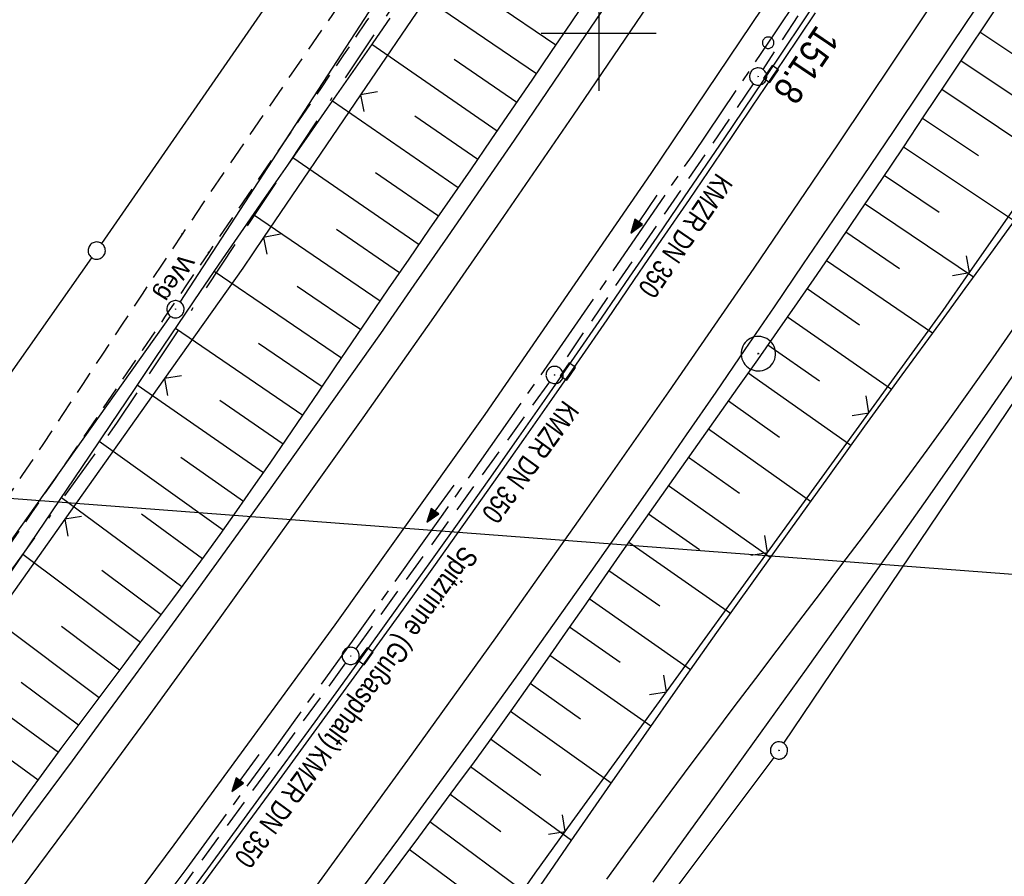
# Model space of a CAD drawing. Extents: x 510526 to 513920, y 467229 to 478797.
# Tile 229 of 256: x 511550 to 511635, y 473327 to 473401. Entities that reach past the tile are written whole.
import ezdxf

# ---------------------------------------------------------------- set-up
doc = ezdxf.new("R2010")
doc.units = 0
doc.header["$LTSCALE"] = 10
doc.header["$MEASUREMENT"] = 0
for name, pattern in [('ACAD_ISO16W100', [73, 15, -6.5, 15, -6.5, 15, -7, 1, -7]), ('ACHSE', [5.5, 4, -0.5, 0.5, -0.5]), ('LT00', [0]), ('LT11', [0.3, 0.2, -0.1]), ('STRICHLINIE2', [0.375, 0.25, -0.125])]:
    doc.linetypes.add(name, pattern=pattern)
doc.layers.get('0').update_dxf_attribs({"linetype": 'LT00'})
for name, color, linetype in [('-AX-020', 250, 'ACHSE'), ('-Halt-Pfeil', 4, 'LT00'), ('-Haltung', 182, 'STRICHLINIE2'), ('-Haltungsbeschriftung', 182, 'LT00'), ('-ST-20-1', 250, 'LT00'), ('BAB-KABEL', 220, 'ACAD_ISO16W100'), ('DFK_AB_L', 21, 'LT00'), ('DFK_AB_P', 7, 'LT00'), ('DFK_GZPKT', 250, 'LT00'), ('DFK_KATASTER', 250, 'LT00'), ('FELDWEG_TEXT', 1, 'Continuous'), ('RINNE_TEXT', 11, 'Continuous'), ('STROM_FREILTG', 80, 'STROMFREILEITUNG'), ('V92_AFBR_BAB', 250, 'LT00'), ('V92_BOESCH', 250, 'LT00'), ('V92_BOSCHUNG', 250, 'LT00'), ('V92_FELDWEG', 250, 'LT11'), ('V92_GRABEN', 250, 'LT00'), ('V92_KA_PRUF', 182, 'LT00'), ('V92_LD_MARK', 250, 'LT00'), ('V92_PKT_AU', 211, 'LT00'), ('V92_RASTER', 250, 'LT00'), ('V92_RINNE', 182, 'LT00'), ('V92_SINKK', 182, 'LT00'), ('V92_ZAUN', 40, 'LT00')]:
    doc.layers.add(name, color=color, linetype=linetype)
doc.styles.add('Arial', font='ARIAL.TTF')
doc.styles.add('Beschrift', font='ARIAL.TTF')
doc.styles.add('Haltungsbeschriftung', font='ARIAL.TTF', dxfattribs={"width": 0.75})
doc.styles.add('Strom', font='txt.shx')
doc.linetypes.add('STROMFREILEITUNG', pattern='A,12.7,-5.5,["xx",Strom,S=2.5,R=0,X=-2.6,Y=-0.85],-4.35', length=22.55)

# ---------------------------------------------------------------- blocks, each defined once
blk = doc.blocks.new('SYMB7010')
at = {"color": 0, "linetype": 'ByBlock'}
for points in [[(-0.031408, 0.499213), (-0.093728, 0.49134), (-0.15457, 0.475719), (-0.212975, 0.452595), (-0.268021, 0.422333), (-0.31884, 0.385411), (-0.36463, 0.342411), (-0.40467, 0.29401), (-0.438329, 0.240973), (-0.465074, 0.184136), (-0.484486, 0.124395), (-0.496256, 0.062692), (-0.5002, 0)], [(-0.5002, 0), (-0.496256, -0.062692), (-0.484486, -0.124395), (-0.465075, -0.184136), (-0.438329, -0.240973), (-0.404671, -0.29401), (-0.36463, -0.342411), (-0.31884, -0.385411), (-0.268021, -0.422333), (-0.212975, -0.452595), (-0.154571, -0.475719), (-0.093728, -0.49134), (-0.031408, -0.499213), (0.031408, -0.499213)], [(0.5002, 0), (0.496256, 0.062692), (0.484485, 0.124395), (0.465074, 0.184136), (0.438329, 0.240973), (0.40467, 0.29401), (0.36463, 0.342411), (0.31884, 0.385411), (0.268021, 0.422333), (0.212975, 0.452595), (0.15457, 0.475719), (0.093728, 0.49134), (0.031408, 0.499213), (-0.031408, 0.499213)], [(0.031408, -0.499213), (0.093728, -0.491341), (0.15457, -0.475719), (0.212975, -0.452595), (0.268021, -0.422333), (0.31884, -0.385411), (0.36463, -0.342411), (0.404671, -0.294011), (0.438329, -0.240974), (0.465075, -0.184136), (0.484486, -0.124395), (0.496256, -0.062692), (0.500201, 0)]]:
    blk.add_lwpolyline(points, dxfattribs=at)
blk = doc.blocks.new('SYMB0003')
at = {"color": 0, "linetype": 'ByBlock'}
for p, q in [((-0.015712, 0), (0.010166, 0.012015)), ((0, -0.021257), (-0.015712, 0)), ((0.010166, 0.012015), (0, -0.021257))]:
    blk.add_line(p, q, dxfattribs=at)
for points in [[(-0.031395, 0.499013), (-0.093691, 0.491144), (-0.154509, 0.475528), (-0.21289, 0.452414), (-0.267913, 0.422164), (-0.318712, 0.385257), (-0.364484, 0.342274), (-0.404509, 0.293893), (-0.438154, 0.240877), (-0.464888, 0.184062), (-0.484292, 0.124345), (-0.496058, 0.062667), (-0.5, 0)], [(0.5, 0), (0.496057, 0.062667), (0.484292, 0.124345), (0.464888, 0.184062), (0.438153, 0.240877), (0.404509, 0.293893), (0.364484, 0.342274), (0.318712, 0.385257), (0.267913, 0.422164), (0.21289, 0.452414), (0.154509, 0.475528), (0.093691, 0.491144), (0.031395, 0.499013), (-0.031395, 0.499013)], [(-0.5, 0), (-0.496058, -0.062667), (-0.484292, -0.124345), (-0.464888, -0.184062), (-0.438154, -0.240877), (-0.404509, -0.293893), (-0.364485, -0.342274), (-0.318712, -0.385257), (-0.267914, -0.422164), (-0.21289, -0.452414), (-0.154509, -0.475529), (-0.093691, -0.491144), (-0.031395, -0.499014), (0.031395, -0.499014)], [(0.031395, -0.499014), (0.093691, -0.491144), (0.154509, -0.475529), (0.21289, -0.452414), (0.267914, -0.422164), (0.318712, -0.385257), (0.364485, -0.342274), (0.404509, -0.293893), (0.438154, -0.240877), (0.464889, -0.184062), (0.484292, -0.124345), (0.496058, -0.062667), (0.5, 0)]]:
    blk.add_lwpolyline(points, dxfattribs=at)
blk = doc.blocks.new('SYMB0002')
at = {"color": 0, "linetype": 'ByBlock'}
for points in [[(-0.031395, 0.499013), (-0.093691, 0.491144), (-0.154509, 0.475528), (-0.21289, 0.452414), (-0.267913, 0.422164), (-0.318712, 0.385257), (-0.364484, 0.342274), (-0.404509, 0.293893), (-0.438154, 0.240877), (-0.464888, 0.184062), (-0.484292, 0.124345), (-0.496058, 0.062667), (-0.5, 0)], [(-0.5, 0), (-0.496058, -0.062667), (-0.484292, -0.124345), (-0.464888, -0.184062), (-0.438154, -0.240877), (-0.404509, -0.293893), (-0.364485, -0.342274), (-0.318712, -0.385257), (-0.267914, -0.422164), (-0.21289, -0.452414), (-0.154509, -0.475529), (-0.093691, -0.491144), (-0.031395, -0.499014), (0.031395, -0.499014)], [(0.5, 0), (0.496057, 0.062667), (0.484292, 0.124345), (0.464888, 0.184062), (0.438153, 0.240877), (0.404509, 0.293893), (0.364484, 0.342274), (0.318712, 0.385257), (0.267913, 0.422164), (0.21289, 0.452414), (0.154509, 0.475528), (0.093691, 0.491144), (0.031395, 0.499013), (-0.031395, 0.499013)], [(0.031395, -0.499014), (0.093691, -0.491144), (0.154509, -0.475529), (0.21289, -0.452414), (0.267914, -0.422164), (0.318712, -0.385257), (0.364485, -0.342274), (0.404509, -0.293893), (0.438154, -0.240877), (0.464889, -0.184062), (0.484292, -0.124345), (0.496058, -0.062667), (0.5, 0)]]:
    blk.add_lwpolyline(points, dxfattribs=at)
blk = doc.blocks.new('SYMB0652')
at = {"color": 0, "linetype": 'ByBlock'}
blk.add_lwpolyline([(-0.15, -0.075), (0.15, -0.075), (0.15, 0.075), (-0.15, 0.075), (-0.15, -0.075)], dxfattribs=at)
blk = doc.blocks.new('SYMB0011')
at = {"color": 0, "linetype": 'ByBlock'}
for p, q in [((0.5, 0), (-0.5, 0)), ((0, 0.5), (0, -0.5))]:
    blk.add_line(p, q, dxfattribs=at)
blk = doc.blocks.new('SYMB0024')
at = {"color": 0, "linetype": 'ByBlock'}
for p, q in [((-0.5, 0.5), (0, 0)), ((0, 0), (0.5, 0.5))]:
    blk.add_line(p, q, dxfattribs=at)
blk = doc.blocks.new('SYMB0070')
at = {"color": 0, "linetype": 'ByBlock'}
for p, q in [((-0.5, 0), (0.2, 0)), ((0.5, 0), (0.2, 0.1)), ((0.2, 0.1), (0.2, 0)), ((0.468, 0), (0.21, 0.086)), ((0.21, 0.086), (0.21, -0.086)), ((0.21, -0.086), (0.468, 0)), ((0.22, -0.072), (0.437, 0)), ((0.23, -0.058), (0.405, 0)), ((0.24, -0.045), (0.374, 0)), ((0.342, 0), (0.25, 0.031)), ((0.25, 0.031), (0.25, -0.031)), ((0.25, -0.031), (0.342, 0)), ((0.26, -0.017), (0.31, 0)), ((0.27, -0.003), (0.279, 0))]:
    blk.add_line(p, q, dxfattribs=at)
for points in [[(0.2, 0), (0.2, -0.1), (0.5, 0)], [(0.437, 0), (0.22, 0.072), (0.22, -0.072)], [(0.405, 0), (0.23, 0.058), (0.23, -0.058)], [(0.374, 0), (0.24, 0.045), (0.24, -0.045)], [(0.31, 0), (0.26, 0.017), (0.26, -0.017)], [(0.279, 0), (0.27, 0.003), (0.27, -0.003)]]:
    blk.add_lwpolyline(points, dxfattribs=at)

msp = doc.modelspace()

# ---------------------------------------------------------------- linework, layer by layer
at = {"layer": '-AX-020', "ltscale": 0.2, "flags": 128}
msp.add_lwpolyline([(513881.716, 478796.972), (513877.87, 478787.354), (513870.367, 478768.801), (513862.788, 478750.278), (513855.137, 478731.786), (513847.411, 478713.324), (513839.611, 478694.893), (513831.738, 478676.494), (513823.791, 478658.127), (513815.771, 478639.791), (513807.678, 478621.487), (513799.512, 478603.216), (513791.272, 478584.978), (513782.96, 478566.773), (513774.576, 478548.601), (513766.118, 478530.463), (513757.588, 478512.359), (513748.986, 478494.289), (513740.312, 478476.254), (513731.565, 478458.253), (513722.747, 478440.287), (513713.857, 478422.357), (513704.896, 478404.463), (513695.863, 478386.605), (513686.758, 478368.782), (513677.583, 478350.997), (513668.336, 478333.248), (513659.019, 478315.536), (513649.63, 478297.862), (513640.172, 478280.225), (513630.643, 478262.626), (513621.043, 478245.066), (513611.374, 478227.544), (513601.634, 478210.061), (513591.825, 478192.617), (513586.745, 478183.647), (513576.83, 478166.262), (513566.848, 478148.917), (513556.8, 478131.609), (513546.688, 478114.338), (513536.514, 478097.104), (513526.28, 478079.906), (513515.988, 478062.743), (513505.638, 478045.613), (513495.234, 478028.517), (513484.778, 478011.453), (513474.27, 477994.421), (513463.712, 477977.419), (513453.108, 477960.447), (513442.457, 477943.503), (513431.762, 477926.587), (513421.026, 477909.698), (513410.248, 477892.835), (513399.432, 477875.997), (513388.579, 477859.182), (513377.691, 477842.39), (513366.769, 477825.62), (513355.815, 477808.871), (513344.831, 477792.142), (513333.819, 477775.431), (513322.78, 477758.738), (513311.715, 477742.062), (513300.628, 477725.401), (513289.519, 477708.754), (513278.389, 477692.121), (513267.242, 477675.5), (513256.078, 477658.891), (513244.899, 477642.291), (513233.706, 477625.7), (513222.502, 477609.117), (513211.288, 477592.542), (513200.066, 477575.971), (513188.837, 477559.405), (513177.603, 477542.843), (513166.366, 477526.282), (513154.797, 477509.239), (513142.496, 477491.114), (513130.197, 477472.988), (513117.902, 477454.859), (513105.613, 477436.726), (513093.333, 477418.587), (513081.064, 477400.44), (513068.808, 477382.285), (513056.567, 477364.119), (513044.344, 477345.942), (513032.141, 477327.752), (513019.958, 477309.547), (513007.8, 477291.325), (512995.668, 477273.087), (512983.565, 477254.83), (512971.492, 477236.552), (512959.452, 477218.253), (512947.447, 477199.931), (512935.479, 477181.584), (512923.551, 477163.212), (512911.665, 477144.812), (512899.822, 477126.385), (512888.026, 477107.927), (512876.279, 477089.439), (512864.582, 477070.918), (512852.939, 477052.364), (512841.352, 477033.775), (512829.822, 477015.15), (512818.352, 476996.488), (512806.945, 476977.787), (512795.603, 476959.048), (512789.644, 476949.141), (512778.405, 476930.339), (512767.236, 476911.496), (512756.135, 476892.613), (512745.103, 476873.688), (512734.14, 476854.724), (512723.246, 476835.72), (512712.422, 476816.676), (512701.668, 476797.593), (512690.983, 476778.471), (512680.369, 476759.309), (512669.824, 476740.11), (512659.35, 476720.871), (512648.946, 476701.595), (512638.612, 476682.281), (512628.349, 476662.929), (512618.157, 476643.54), (512608.036, 476624.113), (512597.985, 476604.65), (512588.006, 476585.15), (512578.098, 476565.614), (512568.261, 476546.042), (512558.497, 476526.434), (512548.803, 476506.791), (512539.182, 476487.112), (512529.632, 476467.399), (512520.155, 476447.65), (512510.749, 476427.867), (512501.416, 476408.05), (512492.156, 476388.199), (512482.968, 476368.314), (512473.852, 476348.396), (512464.81, 476328.445), (512455.84, 476308.46), (512446.944, 476288.443), (512438.12, 476268.394), (512429.37, 476248.313), (512420.694, 476228.2), (512412.09, 476208.055), (512403.561, 476187.879), (512395.105, 476167.672), (512386.723, 476147.434), (512378.415, 476127.166), (512370.181, 476106.867), (512362.021, 476086.539), (512353.936, 476066.181), (512345.925, 476045.794), (512337.988, 476025.377), (512330.127, 476004.932), (512322.339, 475984.458), (512314.627, 475963.955), (512306.989, 475943.425), (512299.427, 475922.867), (512291.94, 475902.281), (512284.528, 475881.669), (512277.191, 475861.029), (512269.93, 475840.362), (512262.744, 475819.67), (512255.634, 475798.951), (512248.599, 475778.206), (512241.641, 475757.436), (512234.758, 475736.641), (512227.951, 475715.82), (512221.221, 475694.975), (512214.566, 475674.105), (512207.988, 475653.211), (512201.487, 475632.294), (512200.128, 475627.887), (512194.281, 475608.791), (512188.5, 475589.674), (512182.785, 475570.538), (512177.137, 475551.381), (512171.56, 475532.204), (512166.053, 475513.007), (512160.618, 475493.788), (512155.257, 475474.55), (512149.971, 475455.29), (512148.09, 475448.361), (512142.908, 475429.074), (512137.804, 475409.765), (512132.778, 475390.436), (512127.829, 475371.088), (512122.957, 475351.719), (512118.163, 475332.332), (512113.447, 475312.925), (512108.808, 475293.499), (512104.247, 475274.055), (512099.765, 475254.593), (512095.36, 475235.113), (512091.033, 475215.616), (512086.785, 475196.101), (512082.614, 475176.57), (512078.522, 475157.022), (512074.508, 475137.458), (512070.573, 475117.878), (512066.716, 475098.282), (512063.238, 475080.246), (512059.532, 475060.621), (512055.901, 475040.983), (512052.344, 475021.33), (512048.857, 475001.665), (512045.438, 474981.988), (512042.084, 474962.3), (512038.794, 474942.602), (512035.562, 474922.893), (512032.388, 474903.175), (512029.269, 474883.449), (512026.201, 474863.714), (512023.183, 474843.972), (512020.21, 474824.222), (512017.282, 474804.467), (512014.394, 474784.705), (512011.544, 474764.937), (512008.73, 474745.165), (512005.949, 474725.388), (512003.198, 474705.607), (512000.474, 474685.821), (511997.775, 474666.033), (511995.098, 474646.242), (511992.439, 474626.448), (511989.798, 474606.651), (511987.169, 474586.854), (511984.552, 474567.054), (511981.943, 474547.253), (511979.34, 474527.452), (511976.744, 474507.689), (511975.127, 474495.377), (511973.477, 474482.815), (511971.825, 474470.254), (511970.169, 474457.693), (511968.506, 474445.133), (511966.835, 474432.574), (511965.154, 474420.016), (511963.46, 474407.46), (511961.752, 474394.906), (511960.027, 474382.355), (511958.283, 474369.806), (511956.518, 474357.259), (511954.73, 474344.717), (511952.918, 474332.177), (511951.078, 474319.642), (511949.209, 474307.111), (511947.309, 474294.584), (511945.376, 474282.063), (511943.407, 474269.547), (511941.4, 474257.038), (511939.355, 474244.534), (511937.267, 474232.038), (511935.137, 474219.549), (511932.96, 474207.067), (511930.736, 474194.594), (511928.462, 474182.131), (511926.136, 474169.676), (511923.757, 474157.232), (511921.321, 474144.799), (511918.829, 474132.377), (511916.276, 474119.967), (511913.661, 474107.57), (511910.982, 474095.187), (511908.238, 474082.818), (511905.425, 474070.464), (511902.544, 474058.127), (511899.59, 474045.806), (511896.562, 474033.504), (511893.47, 474021.261), (511890.29, 474008.997), (511887.033, 473996.753), (511883.699, 473984.53), (511880.287, 473972.328), (511876.798, 473960.148), (511873.233, 473947.991), (511869.591, 473935.856), (511865.873, 473923.745), (511862.077, 473911.656), (511858.206, 473899.593), (511854.259, 473887.554), (511850.236, 473875.54), (511846.136, 473863.552), (511841.962, 473851.59), (511837.711, 473839.654), (511833.386, 473827.746), (511828.985, 473815.865), (511824.51, 473804.012), (511819.96, 473792.188), (511815.335, 473780.392), (511810.636, 473768.626), (511805.863, 473756.89), (511801.015, 473745.185), (511796.094, 473733.51), (511791.099, 473721.866), (511786.031, 473710.255), (511780.889, 473698.675), (511775.675, 473687.128), (511770.388, 473675.615), (511765.028, 473664.135), (511759.596, 473652.689), (511754.091, 473641.278), (511748.515, 473629.901), (511742.867, 473618.56), (511737.147, 473607.255), (511731.356, 473595.986), (511725.494, 473584.754), (511719.562, 473573.559), (511713.558, 473562.402), (511707.485, 473551.283), (511701.341, 473540.203), (511695.128, 473529.162), (511688.845, 473518.159), (511682.492, 473507.198), (511676.07, 473496.276), (511669.58, 473485.395), (511663.021, 473474.555), (511656.394, 473463.757), (511649.699, 473453.001), (511642.935, 473442.288), (511636.105, 473431.617), (511629.207, 473420.99), (511622.242, 473410.406), (511615.211, 473399.867), (511608.113, 473389.372), (511600.949, 473378.922), (511593.719, 473368.518), (511586.423, 473358.16), (511579.062, 473347.848), (511571.637, 473337.582), (511564.147, 473327.364), (511556.592, 473317.193), (511548.973, 473307.07), (511541.291, 473296.996), (511533.545, 473286.969), (511525.735, 473276.993), (511517.863, 473267.066), (511509.929, 473257.188), (511501.932, 473247.361), (511493.873, 473237.584), (511485.753, 473227.859), (511477.572, 473218.186), (511475.548, 473215.811), (511467.291, 473206.202), (511458.976, 473196.642), (511450.605, 473187.132), (511442.182, 473177.667), (511433.709, 473168.249), (511425.188, 473158.872), (511416.622, 473149.537), (511408.014, 473140.241), (511399.365, 473130.982), (511390.679, 473121.758), (511381.958, 473112.568), (511373.205, 473103.409), (511364.421, 473094.278), (511355.61, 473085.175), (511346.772, 473076.096), (511337.912, 473067.039), (511329.031, 473058.003), (511320.132, 473048.986), (511311.216, 473039.984), (511302.286, 473030.997), (511293.345, 473022.02), (511284.394, 473013.053), (511275.436, 473004.094), (511266.473, 472995.139), (511255.909, 472984.591), (511236.789, 472965.502), (511230.177, 472958.9), (511223.567, 472952.294), (511216.964, 472945.683), (511210.368, 472939.063), (511203.785, 472932.433), (511197.215, 472925.788), (511190.663, 472919.125), (511184.131, 472912.443), (511177.622, 472905.739), (511171.139, 472899.01), (511164.685, 472892.252), (511158.263, 472885.464), (511151.877, 472878.643), (511145.529, 472871.786), (511139.222, 472864.891), (511132.96, 472857.955), (511126.746, 472850.976), (511120.583, 472843.952), (511114.476, 472836.881), (511109.32, 472830.82), (511103.322, 472823.655), (511097.386, 472816.438), (511091.511, 472809.171), (511085.699, 472801.854), (511079.95, 472794.488), (511074.265, 472787.072), (511068.642, 472779.609), (511063.084, 472772.097), (511057.591, 472764.538), (511052.162, 472756.933), (511046.799, 472749.281), (511041.501, 472741.584), (511036.27, 472733.841), (511031.105, 472726.054), (511026.007, 472718.223), (511020.976, 472710.349), (511016.012, 472702.431), (511011.117, 472694.472), (511006.29, 472686.471), (511001.532, 472678.429), (510996.842, 472670.347), (510992.223, 472662.225), (510987.672, 472654.063), (510983.192, 472645.863), (510978.782, 472637.625), (510974.443, 472629.349), (510970.175, 472621.036), (510965.978, 472612.687), (510961.853, 472604.303), (510957.799, 472595.883), (510953.818, 472587.43), (510949.91, 472578.942), (510946.074, 472570.422), (510942.311, 472561.868), (510938.622, 472553.283), (510935.007, 472544.666), (510931.465, 472536.02), (510927.997, 472527.343), (510924.604, 472518.636), (510921.286, 472509.901), (510918.042, 472501.138), (510914.874, 472492.347), (510911.781, 472483.529), (510908.763, 472474.686), (510905.821, 472465.817), (510902.956, 472456.923), (510900.166, 472448.004), (510897.454, 472439.062), (510894.817, 472430.098), (510892.258, 472421.111), (510889.776, 472412.102), (510887.37, 472403.073), (510885.043, 472394.023), (510882.792, 472384.954), (510880.62, 472375.866), (510878.525, 472366.759), (510876.509, 472357.635), (510874.57, 472348.494), (510872.71, 472339.337), (510870.929, 472330.164), (510869.226, 472320.976), (510867.602, 472311.774), (510866.056, 472302.558), (510864.59, 472293.33), (510863.202, 472284.089), (510861.894, 472274.837), (510860.665, 472265.574), (510859.516, 472256.301), (510858.445, 472247.018), (510857.455, 472237.726), (510856.544, 472228.427), (510855.712, 472219.119), (510854.96, 472209.806), (510854.288, 472200.485), (510853.696, 472191.159), (510853.184, 472181.829), (510852.752, 472172.495), (510852.399, 472163.157), (510852.127, 472153.817), (510851.934, 472144.475), (510851.822, 472135.131), (510851.789, 472125.787), (510851.836, 472116.443), (510851.964, 472107.1), (510852.009, 472104.711), (510852.237, 472095.37), (510852.543, 472086.03), (510852.927, 472076.694), (510853.387, 472067.361), (510853.922, 472058.032), (510854.53, 472048.707), (510855.21, 472039.388), (510855.961, 472030.074), (510856.782, 472020.766), (510857.671, 472011.464), (510858.627, 472002.169), (510859.649, 471992.88), (510860.734, 471983.599), (510861.883, 471974.326), (510863.094, 471965.06), (510864.364, 471955.802), (510865.694, 471946.554), (510867.082, 471937.313), (510868.525, 471928.081), (510870.024, 471918.857), (510871.577, 471909.643), (510873.182, 471900.438), (510874.839, 471891.241), (510876.545, 471882.054), (510878.3, 471872.876), (510880.102, 471863.708), (510881.95, 471854.548), (510883.842, 471845.397), (510885.778, 471836.255), (510887.756, 471827.123), (510889.775, 471817.999), (510891.834, 471808.885), (510893.93, 471799.779), (510896.064, 471790.681), (510898.233, 471781.592), (510900.437, 471772.511), (510902.673, 471763.439), (510904.942, 471754.374), (510907.241, 471745.317), (510909.57, 471736.267), (510911.926, 471727.225), (510914.31, 471718.19), (510916.719, 471709.161), (510919.152, 471700.139), (510921.608, 471691.124), (510924.087, 471682.114), (510926.585, 471673.11), (510929.104, 471664.112), (510931.64, 471655.118), (510934.193, 471646.129), (510936.762, 471637.145), (510939.345, 471628.165), (510941.941, 471619.188), (510944.55, 471610.216), (510947.169, 471601.246), (510949.797, 471592.279), (510952.434, 471583.314), (510955.078, 471574.352), (510957.727, 471565.391), (510960.382, 471556.431), (510963.039, 471547.473), (510967.703, 471531.767), (510970.248, 471523.199), (510975.26, 471506.323), (510980.27, 471489.445), (510985.273, 471472.566), (510990.267, 471455.684), (510995.248, 471438.798), (511000.214, 471421.908), (511005.162, 471405.012), (511010.087, 471388.11), (511014.988, 471371.201), (511019.861, 471354.283), (511024.703, 471337.357), (511029.511, 471320.421), (511034.281, 471303.475), (511039.011, 471286.517), (511043.698, 471269.547), (511048.338, 471252.564), (511052.928, 471235.568), (511057.465, 471218.557), (511061.945, 471201.532), (511066.367, 471184.491), (511070.726, 471167.434), (511075.019, 471150.36), (511079.243, 471133.269), (511083.395, 471116.16), (511086.572, 471102.843), (511090.589, 471085.702), (511094.527, 471068.543), (511098.388, 471051.366), (511102.17, 471034.172), (511105.875, 471016.961), (511109.501, 470999.734), (511113.048, 470982.489), (511116.518, 470965.23), (511119.908, 470947.954), (511123.221, 470930.663), (511126.454, 470913.357), (511129.609, 470896.037), (511132.686, 470878.703), (511135.683, 470861.354), (511138.602, 470843.993), (511141.441, 470826.619), (511144.202, 470809.231), (511146.884, 470791.831), (511149.487, 470774.42), (511152.01, 470756.996), (511154.454, 470739.562), (511156.819, 470722.116), (511159.105, 470704.66), (511161.311, 470687.193), (511163.438, 470669.717), (511165.485, 470652.232), (511165.638, 470650.897), (511167.873, 470631.022), (511170.027, 470611.138), (511172.103, 470591.246), (511174.098, 470571.346), (511176.014, 470551.438), (511177.851, 470531.523), (511179.526, 470512.546), (511180.884, 470496.345), (511182.163, 470480.137), (511183.363, 470463.922), (511184.482, 470447.702), (511185.522, 470431.478), (511186.482, 470415.247), (511187.362, 470399.013), (511188.162, 470382.774), (511188.882, 470366.532), (511189.522, 470350.286), (511190.082, 470334.037), (511190.563, 470317.786), (511190.963, 470301.532), (511191.284, 470285.277), (511191.524, 470269.02), (511191.684, 470252.763), (511191.765, 470236.505), (511191.765, 470220.247), (511191.686, 470203.988), (511191.526, 470187.731), (511191.287, 470171.474), (511191.243, 470169.007), (511190.912, 470152.752), (511190.504, 470136.499), (511190.023, 470120.247), (511189.472, 470103.998), (511188.854, 470087.752), (511188.173, 470071.508), (511187.432, 470055.266), (511186.634, 470039.027), (511185.783, 470022.791), (511184.882, 470006.558), (511183.935, 469990.327), (511182.944, 469974.099), (511181.913, 469957.873), (511180.846, 469941.65), (511179.745, 469925.429), (511178.614, 469909.21), (511177.457, 469892.993), (511176.276, 469876.777), (511175.075, 469860.563), (511173.858, 469844.35), (511172.627, 469828.139), (511171.386, 469811.927), (511170.138, 469795.717), (511168.847, 469778.991), (511030.959, 467993.348), (511029.419, 467973.407), (511027.883, 467953.466), (511026.353, 467933.525), (511024.832, 467913.582), (511023.323, 467893.64), (511021.828, 467873.695), (511020.353, 467853.75), (511018.898, 467833.804), (511017.467, 467813.855), (511016.063, 467793.903), (511014.69, 467773.951), (511013.35, 467753.995), (511012.046, 467734.038), (511010.782, 467714.078), (511009.56, 467694.116), (511008.383, 467674.151), (511007.254, 467654.183), (511006.177, 467634.211), (511005.154, 467614.237), (511004.188, 467594.261), (511003.284, 467574.281), (511002.442, 467554.299), (511001.667, 467534.314), (511000.962, 467514.327), (511000.329, 467494.336), (510999.772, 467474.345), (510999.556, 467465.709), (510999.112, 467445.714), (510998.747, 467425.717), (510998.463, 467405.719), (510998.259, 467385.719), (510998.135, 467365.72), (510998.091, 467345.72), (510998.127, 467325.72), (510998.243, 467305.721), (510998.439, 467285.721), (510998.715, 467265.723), (510999.071, 467245.726), (510999.432, 467229.156)], dxfattribs=at)
at = {"layer": '-Haltung'}
for p, q in [((511629.63, 473420.356), (511614.279, 473396.858)), ((511613.446, 473395.611), (511596.582, 473370.891)), ((511595.718, 473369.664), (511578.86, 473346.439)), ((511577.977, 473345.226), (511562.477, 473323.969))]:
    msp.add_line(p, q, dxfattribs=at)
at = {"layer": 'BAB-KABEL', "ltscale": 0.03, "flags": 128}
msp.add_lwpolyline([(513339.839, 477816.319), (513312.266, 477774.649), (513284.672, 477732.996), (513252.5, 477694.412), (513223.881, 477653.496), (513195.795, 477612.121), (513167.629, 477570.875), (513139.88, 477529.298), (513111.793, 477487.916), (513083.807, 477446.454), (513055.844, 477404.978), (513022.492, 477355.034), (513000.515, 477321.52), (512973.122, 477279.62), (512945.422, 477237.871), (512917.575, 477196.217), (512879.155, 477137.499), (512858.339, 477103.216), (512837.389, 477068.954), (512811.451, 477026.06), (512784.195, 476983.896), (512756.652, 476941.559), (512731.123, 476898.632), (512706.393, 476854.964), (512681.949, 476811.101), (512658.869, 476770.394), (512633.742, 476723.052), (512609.823, 476678.973), (512586.03, 476634.72), (512574.463, 476609.04), (512565.77, 476584.237), (512545.206, 476542.916), (512523.454, 476497.739), (512501.769, 476452.474), (512480.246, 476407.171), (512458.846, 476361.789), (512438.563, 476315.939), (512418.177, 476270.118), (512378.72, 476177.833), (512359.892, 476131.364), (512341.348, 476084.783), (512322.575, 476038.314), (512304.817, 475991.341), (512287.677, 475944.24), (512270.282, 475897.168), (512254.121, 475849.696), (512237.768, 475802.276), (512221.53, 475754.824), (512205.859, 475707.192), (512190.782, 475659.377), (512175.78, 475611.52), (512161.516, 475563.423), (512145.692, 475515.804), (512137.725, 475496.074), (512130.625, 475467.918), (512119.035, 475418.91), (512105.583, 475370.555), (512100.73, 475351.099), (512084.182, 475320.513), (512082.618, 475318.668), (512071.987, 475296.243), (512062.064, 475264.372), (512059.316, 475232.902), (512061.872, 475193.176), (512054.818, 475143.1), (512045.689, 475099.989), (512036.29, 475050.898), (512027.273, 475001.725), (512018.223, 474952.549), (512008.899, 474903.418), (512000.14, 474854.229), (511992.355, 474804.855), (511985.273, 474755.369), (511977.385, 474700.851), (511969.41, 474646.425), (511966.53, 474615.204), (511972.795, 474604.79), (511970.049, 474596.165), (511959.565, 474586.374), (511941.907, 474517.478), (511936.852, 474477.772), (511926.657, 474399.733), (511919.973, 474355.376), (511910.09, 474296.615), (511899.454, 474238.126), (511883.784, 474152.683), (511870.289, 474094.001), (511857.131, 474053.876), (511852.776, 474012.454), (511853.171, 473966.862), (511852.492, 473957.146), (511851.311, 473949.656), (511841.692, 473942.065), (511825.821, 473895.229), (511826.651, 473894.117), (511810.899, 473851.945), (511793.573, 473805.027), (511775.285, 473758.358), (511755.124, 473712.475), (511734.052, 473667.008), (511712.225, 473621.972), (511689.498, 473577.273), (511665.157, 473533.497), (511639.854, 473490.241), (511612.908, 473448.14), (511601.588, 473431.806), (511558.048, 473366.072), (511514.894, 473306.01), (511484.056, 473267.454), (511450.631, 473224.7), (511393.065, 473164.53), (511363.017, 473132.866), (511308.517, 473076.446), (511275.572, 473040.359), (511243.006, 473009.331), (511235.22, 472986.054), (511231.03, 472981.056), (511075.99, 472813.106), (511070.243, 472807.304), (511057.801, 472797.513), (511038.028, 472769.96), (511010.695, 472730.526), (510983.876, 472687.185), (510959.577, 472643.761), (510934.3, 472604.326), (510904.804, 472574.327), (510913.914, 472558.288), (510911.702, 472550.665), (510911.228, 472549.239), (510895.971, 472514.712), (510882.655, 472477.924), (510872.403, 472460.753), (510857.497, 472432.352), (510836.101, 472381.12), (510836.281, 472368.894), (510832.944, 472355.972), (510830.181, 472332.026), (510848.219, 472325.537), (510838.512, 472271.416), (510831.965, 472215.431), (510830.702, 472169.392), (510828.833, 472118.665), (510829.075, 472067.625), (510833.949, 472011.739), (510842.444, 471951.437), (510849.978, 471906.34), (510856.18, 471866.272), (510867.229, 471812.821), (510879.853, 471762.875), (510891.506, 471713.806), (510903.789, 471665.07), (510916.063, 471616.285), (510929.638, 471568.076), (510950.958, 471501.368), (510971.606, 471429.824), (510974.35, 471422.765), (510989.551, 471366.875), (511004.499, 471314.199), (511016.364, 471270.838), (511026.276, 471232.419), (511039.24, 471184.146), (511056.597, 471116.881), (511065.905, 471078.265), (511077.604, 471030.011), (511089.225, 470981.622), (511098.911, 470932.895), (511107.165, 470884.025), (511116.152, 470835.042), (511125.079, 470786.059), (511133.148, 470736.973), (511137.299, 470706.315), (511129.89, 470689.715), (511129.543, 470684.612), (511132.443, 470671.581), (511143.113, 470670.948), (511145.784, 470638.261), (511151.08, 470588.888), (511155.977, 470539.416), (511159.512, 470489.779), (511162.627, 470440.141), (511165.944, 470390.621), (511167.842, 470340.945), (511167.805, 470291.237), (511167.773, 470272.425), (511169.192, 470243.962), (511168.974, 470223.344), (511163.734, 470203.872), (511151.457, 470170.118), (511152.401, 470145.764), (511161.627, 470107.325), (511162.261, 470078.654), (511157.084, 470021.39), (511153.973, 469975.779), (511150.229, 469924.108), (511146.614, 469878.373), (511141.044, 469826.728), (511133.852, 469745.039), (511131.815, 469700.017), (511128.932, 469655.166), (511125.194, 469595.287), (511130.663, 469554.69), (511130.405, 469544.669), (511121.691, 469477.401)], dxfattribs=at)
at = {"layer": 'DFK_AB_L'}
for p, q in [((511563.58, 473376.619), (511608.481, 473445.581)), ((511616.099, 473338.232), (511655.601, 473396.848)), ((511517.215, 473311.361), (511562.736, 473375.379)), ((511615.23, 473337.01), (511543.641, 473241.67))]:
    msp.add_line(p, q, dxfattribs=at)
at = {"layer": 'DFK_KATASTER'}
for p, q in [((511587.684, 473426.453), (511556.747, 473381.707)), ((511510.971, 473316.484), (511555.889, 473380.476))]:
    msp.add_line(p, q, dxfattribs=at)
at = {"layer": 'STROM_FREILTG', "ltscale": 0.1}
msp.add_lwpolyline([(511394.149, 473374.002), (511516.551, 473361.998), (511709.156, 473347.418)], dxfattribs=at)
at = {"layer": 'V92_AFBR_BAB'}
for points in [[(511793.368, 473731.977), (511783.244, 473709.081), (511772.737, 473685.721), (511762.844, 473664.11), (511752.145, 473641.819), (511741.131, 473619.636), (511729.857, 473597.661), (511718.185, 473575.494), (511706.371, 473553.535), (511694.603, 473532.311), (511682.274, 473510.925), (511670.406, 473490.706), (511658.342, 473470.649), (511645.634, 473450.171), (511632.651, 473429.984), (511618.11, 473407.98), (511604.541, 473387.807), (511590.083, 473366.848), (511577.048, 473348.528), (511563.036, 473329.404), (511548.258, 473309.54), (511535.12, 473292.181), (511520.27, 473273.307)], [(511546.804, 473326.721), (511550.506, 473331.715), (511554.2, 473336.715), (511556.954, 473340.454), (511559.703, 473344.197), (511562.445, 473347.946), (511565.18, 473351.699), (511567.905, 473355.46), (511571.21, 473360.049), (511574.498, 473364.65), (511577.771, 473369.263), (511581.026, 473373.887), (511583.953, 473378.077), (511586.867, 473382.276), (511589.769, 473386.483), (511592.66, 473390.698), (511595.541, 473394.92), (511598.905, 473399.875), (511602.257, 473404.838)], [(511633.695, 473403.53), (511630.779, 473399.152), (511628.197, 473395.299), (511625.607, 473391.452), (511623.009, 473387.609), (511620.406, 473383.771), (511617.798, 473379.935), (511615.262, 473376.212), (511612.721, 473372.492), (511610.174, 473368.776), (511607.619, 473365.066), (511605.054, 473361.363), (511602.478, 473357.667), (511599.313, 473353.164), (511596.129, 473348.674), (511592.928, 473344.196), (511589.709, 473339.731), (511587.335, 473336.459), (511584.953, 473333.193), (511582.565, 473329.931), (511580.172, 473326.674), (511577.774, 473323.419)]]:
    msp.add_lwpolyline(points, dxfattribs=at)
at = {"layer": 'V92_BOESCH'}
for points in [[(511635.635, 473403.807), (511633.811, 473401.075), (511631.988, 473398.343), (511630.141, 473395.572), (511628.294, 473392.802), (511626.444, 473390.033), (511624.589, 473387.268), (511622.727, 473384.508), (511620.855, 473381.754), (511618.972, 473379.009), (511617.257, 473376.534), (511615.532, 473374.065), (511613.8, 473371.601), (511612.063, 473369.141), (511610.323, 473366.682), (511608.581, 473364.225), (511606.842, 473361.766), (511605.105, 473359.305), (511603.374, 473356.84), (511601.799, 473354.585), (511600.229, 473352.328), (511598.659, 473350.069), (511597.088, 473347.812), (511595.514, 473345.557), (511593.933, 473343.307), (511592.343, 473341.063), (511590.742, 473338.828), (511589.147, 473336.629), (511587.541, 473334.437), (511585.926, 473332.252), (511584.306, 473330.07), (511582.683, 473327.891), (511581.06, 473325.712)], [(511548.797, 473331.668), (511550.272, 473333.709), (511551.751, 473335.747), (511553.239, 473337.779), (511554.617, 473339.644), (511556.002, 473341.503), (511557.391, 473343.359), (511558.782, 473345.214), (511560.173, 473347.068), (511561.562, 473348.924), (511562.946, 473350.784), (511564.324, 473352.648), (511565.692, 473354.518), (511567.049, 473356.397), (511568.515, 473358.457), (511569.967, 473360.528), (511571.408, 473362.606), (511572.84, 473364.691), (511574.265, 473366.781), (511575.685, 473368.874), (511577.104, 473370.968), (511578.523, 473373.063), (511579.944, 473375.155), (511581.719, 473377.754), (511583.5, 473380.349), (511585.284, 473382.941), (511587.071, 473385.532), (511588.857, 473388.122), (511590.642, 473390.714), (511592.422, 473393.309), (511594.197, 473395.907), (511595.894, 473398.406), (511597.586, 473400.909), (511599.274, 473403.414)], [(511547.917, 473351.751), (511549.868, 473354.605), (511551.811, 473357.464), (511553.747, 473360.328), (511555.679, 473363.195), (511557.609, 473366.064), (511559.539, 473368.932), (511561.472, 473371.799), (511563.409, 473374.663), (511565.352, 473377.523), (511567.304, 473380.376), (511569.114, 473383.001), (511570.93, 473385.621), (511572.752, 473388.238), (511574.576, 473390.853), (511576.401, 473393.467), (511578.225, 473396.082), (511580.044, 473398.7), (511581.858, 473401.321)], [(511636.299, 473383.871), (511634.078, 473380.832), (511631.857, 473377.793), (511629.637, 473374.754), (511626.382, 473370.287), (511623.135, 473365.814), (511619.897, 473361.336), (511616.67, 473356.851), (511613.454, 473352.359), (511610.25, 473347.858), (511607.06, 473343.348), (511603.883, 473338.827), (511600.722, 473334.296), (511597.577, 473329.753), (511595.747, 473327.093), (511593.921, 473324.43)]]:
    msp.add_lwpolyline(points, dxfattribs=at)
at = {"layer": 'V92_BOSCHUNG'}
for p, q in [((511594.575, 473396.462), (511583.646, 473403.923)), ((511596.273, 473398.966), (511590.798, 473402.673)), ((511633.169, 473400.113), (511643.213, 473393.396)), ((511591.173, 473391.488), (511580.256, 473399.005)), ((511592.877, 473393.973), (511587.416, 473397.717)), ((511631.504, 473397.617), (511636.48, 473394.29)), ((511629.84, 473395.121), (511639.694, 473388.532)), ((511587.77, 473386.546), (511576.829, 473394.08)), ((511589.473, 473389.016), (511584.008, 473392.779)), ((511628.176, 473392.625), (511633.052, 473389.365)), ((511626.509, 473390.131), (511636.158, 473383.678)), ((511584.365, 473381.606), (511573.395, 473389.159)), ((511586.067, 473384.077), (511580.589, 473387.848)), ((511624.845, 473387.65), (511629.612, 473384.447)), ((511623.176, 473385.172), (511632.6, 473378.81)), ((511580.985, 473376.681), (511569.953, 473384.213)), ((511582.672, 473379.145), (511577.172, 473382.916)), ((511621.507, 473382.71), (511626.16, 473379.538)), ((511619.822, 473380.244), (511629.037, 473373.931)), ((511577.619, 473371.729), (511566.54, 473379.262)), ((511579.303, 473374.212), (511573.771, 473377.973)), ((511618.133, 473377.795), (511622.693, 473374.64)), ((511616.427, 473375.343), (511625.482, 473369.049)), ((511574.245, 473366.752), (511563.171, 473374.313)), ((511575.937, 473369.245), (511570.393, 473373.015)), ((511614.72, 473372.907), (511619.212, 473369.754)), ((511612.999, 473370.465), (511621.937, 473364.16)), ((511570.823, 473361.76), (511559.843, 473369.383)), ((511572.539, 473364.252), (511567.022, 473368.051)), ((511611.274, 473368.026), (511615.723, 473364.872)), ((511609.54, 473365.578), (511618.419, 473359.284)), ((511567.32, 473356.777), (511556.544, 473364.481)), ((511569.085, 473359.267), (511563.637, 473363.097)), ((511607.806, 473363.13), (511612.237, 473359.989)), ((511606.067, 473360.67), (511614.927, 473354.42)), ((511563.729, 473351.841), (511553.248, 473359.588)), ((511565.527, 473354.291), (511560.216, 473358.168)), ((511604.333, 473358.207), (511608.762, 473355.098)), ((511602.604, 473355.739), (511611.457, 473349.556)), ((511560.121, 473346.999), (511549.899, 473354.65)), ((511561.925, 473349.412), (511556.753, 473353.267)), ((511600.889, 473353.278), (511605.305, 473350.194)), ((511599.177, 473350.814), (511607.987, 473344.661)), ((511556.521, 473342.198), (511546.503, 473349.697)), ((511558.313, 473344.589), (511553.262, 473348.385)), ((511597.464, 473348.351), (511601.861, 473345.28)), ((511595.755, 473345.901), (511604.526, 473339.744)), ((511552.984, 473337.432), (511543.033, 473344.719)), ((511554.744, 473339.814), (511549.76, 473343.512)), ((511594.038, 473343.457), (511598.418, 473340.366)), ((511592.319, 473341.029), (511601.069, 473334.794)), ((511551.23, 473335.03), (511546.258, 473338.639)), ((511590.586, 473338.612), (511594.965, 473335.46)), ((511588.845, 473336.215), (511597.615, 473329.808)), ((511587.084, 473333.818), (511591.492, 473330.566)), ((511585.307, 473331.417), (511594.194, 473324.829)), ((511583.517, 473329.01), (511588.007, 473325.68))]:
    msp.add_line(p, q, dxfattribs=at)
at = {"layer": 'V92_FELDWEG', "flags": 128}
for points in [[(511607.065, 473447.959), (511604.918, 473444.551), (511602.769, 473441.145), (511600.616, 473437.741), (511598.458, 473434.34), (511596.293, 473430.944), (511594.119, 473427.555), (511591.933, 473424.173), (511589.735, 473420.799), (511587.522, 473417.436), (511585.293, 473414.083), (511583.518, 473411.441), (511581.733, 473408.805), (511579.941, 473406.175), (511578.142, 473403.548), (511576.34, 473400.924), (511574.535, 473398.302), (511572.729, 473395.679), (511570.925, 473393.056), (511569.124, 473390.43), (511567.328, 473387.801), (511565.538, 473385.167), (511563.758, 473382.526), (511562.013, 473379.919), (511560.276, 473377.307), (511558.545, 473374.692), (511556.816, 473372.074), (511555.087, 473369.457), (511553.356, 473366.841), (511551.62, 473364.229), (511549.876, 473361.623), (511548.123, 473359.024), (511546.358, 473356.434), (511544.579, 473353.854), (511542.782, 473351.288), (511540.965, 473348.736), (511538.849, 473345.819), (511536.706, 473342.923), (511534.536, 473340.046), (511532.343, 473337.187), (511530.127, 473334.344), (511527.891, 473331.516), (511525.635, 473328.702), (511523.363, 473325.901), (511521.075, 473323.111), (511518.773, 473320.331), (511516.46, 473317.56), (511514.136, 473314.797), (511511.803, 473312.04), (511509.464, 473309.288), (511507.119, 473306.54), (511504.771, 473303.794), (511502.421, 473301.05)], [(511609.071, 473446.784), (511606.938, 473443.337), (511604.802, 473439.891), (511602.664, 473436.447), (511600.519, 473433.007), (511598.367, 473429.571), (511596.207, 473426.142), (511594.035, 473422.72), (511591.85, 473419.306), (511589.651, 473415.902), (511587.435, 473412.509), (511585.526, 473409.617), (511583.605, 473406.732), (511581.674, 473403.854), (511579.735, 473400.982), (511577.789, 473398.114), (511575.838, 473395.249), (511573.883, 473392.387), (511571.927, 473389.525), (511569.97, 473386.663), (511568.015, 473383.801), (511566.063, 473380.936), (511564.145, 473378.113), (511562.231, 473375.289), (511560.318, 473372.463), (511558.404, 473369.638), (511556.489, 473366.815), (511554.569, 473363.994), (511552.644, 473361.177), (511550.712, 473358.366), (511548.771, 473355.561), (511546.82, 473352.764), (511544.856, 473349.976), (511542.878, 473347.198), (511540.478, 473343.869), (511538.056, 473340.555), (511535.615, 473337.256), (511533.156, 473333.97), (511530.681, 473330.695), (511528.19, 473327.432), (511525.686, 473324.179), (511523.17, 473320.934), (511520.643, 473317.697), (511518.107, 473314.466), (511515.564, 473311.241), (511513.014, 473308.021), (511510.46, 473304.803), (511507.903, 473301.588), (511505.345, 473298.374)]]:
    msp.add_lwpolyline(points, dxfattribs=at)
at = {"layer": 'V92_GRABEN'}
for points in [[(511600.71, 473326.411), (511602.526, 473328.93), (511604.357, 473331.439), (511606.2, 473333.938), (511608.054, 473336.429), (511609.917, 473338.914), (511611.786, 473341.394), (511613.66, 473343.871), (511615.537, 473346.345), (511617.414, 473348.82), (511619.29, 473351.295), (511621.162, 473353.772), (511623.029, 473356.254), (511624.888, 473358.741), (511626.737, 473361.235), (511628.575, 473363.737), (511630.399, 473366.248), (511632.207, 473368.772), (511634.124, 473371.487), (511636.023, 473374.216)], [(511636.19, 473370.499), (511633.809, 473367.043), (511631.208, 473363.295), (511628.594, 473359.557), (511625.968, 473355.826), (511623.332, 473352.102), (511620.688, 473348.384), (511618.036, 473344.671), (511615.379, 473340.962), (511612.717, 473337.256), (511610.051, 473333.553), (511607.384, 473329.851), (511604.716, 473326.149)]]:
    msp.add_lwpolyline(points, dxfattribs=at)
at = {"layer": 'V92_LD_MARK'}
for points in [[(511519.828, 473286.396), (511527.169, 473295.808), (511534.453, 473305.266), (511541.677, 473314.769), (511548.095, 473323.313), (511554.466, 473331.892), (511560.791, 473340.505), (511567.07, 473349.152), (511573.304, 473357.831), (511579.493, 473366.542), (511585.638, 473375.285), (511591.739, 473384.058), (511597.797, 473392.862), (511602.798, 473400.2), (511607.769, 473407.559), (511612.708, 473414.939), (511617.615, 473422.34), (511622.49, 473429.762), (511627.331, 473437.207), (511632.138, 473444.673), (511636.91, 473452.162)], [(511635.334, 473412.173), (511628.122, 473401.257), (511620.839, 473390.389), (511613.486, 473379.568), (511606.061, 473368.794), (511598.567, 473358.07), (511591.002, 473347.394), (511583.368, 473336.768), (511575.665, 473326.192), (511567.893, 473315.667), (511560.052, 473305.193), (511552.144, 473294.771), (511544.167, 473284.402)]]:
    msp.add_lwpolyline(points, dxfattribs=at)
at = {"layer": 'V92_RASTER'}
for p, q in [((511600, 473405), (511600, 473395)), ((511595, 473400), (511605, 473400))]:
    msp.add_line(p, q, dxfattribs=at)
at = {"layer": 'V92_RINNE'}
for points in [[(511621.128, 473406.073), (511617.72, 473400.982), (511614.3, 473395.898), (511610.868, 473390.822), (511607.426, 473385.754), (511605.044, 473382.261), (511602.656, 473378.771), (511600.26, 473375.287), (511597.857, 473371.808), (511595.444, 473368.336), (511593.021, 473364.871), (511590.426, 473361.186), (511587.82, 473357.509), (511585.203, 473353.84), (511582.577, 473350.177), (511579.943, 473346.52), (511575.299, 473340.106), (511570.633, 473333.708), (511565.946, 473327.326), (511562.294, 473322.385), (511558.63, 473317.453), (511554.955, 473312.529), (511551.269, 473307.613), (511549.07, 473304.69)], [(511563.424, 473323.092), (511566.365, 473327.076), (511569.177, 473330.897), (511571.983, 473334.721), (511574.782, 473338.551), (511577.573, 473342.386), (511580.356, 473346.228), (511583.002, 473349.9), (511585.639, 473353.579), (511588.266, 473357.265), (511590.881, 473360.959), (511593.485, 473364.661), (511595.906, 473368.128), (511598.317, 473371.601), (511600.719, 473375.081), (511603.114, 473378.566), (511605.502, 473382.056), (511607.884, 473385.549), (511610.638, 473389.6), (511613.385, 473393.655), (511616.124, 473397.715), (511618.855, 473401.781)]]:
    msp.add_lwpolyline(points, dxfattribs=at)
at = {"layer": 'V92_ZAUN'}
for p, q in [((511587.711, 473407.041), (511579.277, 473394.637)), ((511579.277, 473394.637), (511570.843, 473382.232)), ((511632.248, 473379.172), (511640.835, 473391.471)), ((511562.221, 473369.959), (511553.547, 473357.721)), ((511614.695, 473354.843), (511623.501, 473366.987)), ((511553.547, 473357.721), (511544.873, 473345.483)), ((511605.89, 473342.7), (511614.695, 473354.843)), ((511597.084, 473330.556), (511605.89, 473342.7))]:
    msp.add_line(p, q, dxfattribs=at)
for points in [[(511570.843, 473382.232), (511569.031, 473379.567), (511562.221, 473369.959)], [(511623.501, 473366.987), (511629.951, 473375.882), (511632.248, 473379.172)], [(511588.451, 473318.291), (511594.46, 473326.937), (511597.084, 473330.556)]]:
    msp.add_lwpolyline(points, dxfattribs=at)

# ---------------------------------------------------------------- block references
at = {"layer": '-Halt-Pfeil', "yscale": 4, "zscale": 4}
for p, xscale, rotation in [((511603.926, 473384.254), 4.000000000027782, 235.6955525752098), ((511586.218, 473359.079), 3.999999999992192, 234.0259425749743), ((511569.243, 473335.651), 3.999999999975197, 233.9027425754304)]:
    msp.add_blockref('SYMB0070', p, dxfattribs=dict(at, xscale=xscale, rotation=rotation))
at = {"layer": '-ST-20-1', "rotation": 258.929999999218}
msp.add_blockref('SYMB0002', (511614.744, 473399.172), dxfattribs=at)
at = {"layer": 'DFK_AB_P', "xscale": 1.499999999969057, "yscale": 1.5, "zscale": 1.5, "rotation": 251.2881100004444}
for p in [(511563.17, 473375.99), (511615.68, 473337.61)]:
    msp.add_blockref('SYMB0003', p, dxfattribs=at)
at = {"layer": 'DFK_GZPKT', "xscale": 1.499999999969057, "yscale": 1.5, "zscale": 1.5, "rotation": 251.2881100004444}
msp.add_blockref('SYMB7010', (511556.32, 473381.09), dxfattribs=at)
at = {"layer": 'V92_FELDWEG', "xscale": 0.09999999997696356, "yscale": 0.09999999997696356, "zscale": 0.1, "rotation": 240.5376025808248}
for p in [(511563.758, 473382.526), (511566.063, 473380.936)]:
    msp.add_blockref('SYMB0011', p, dxfattribs=at)
at = {"layer": 'V92_KA_PRUF', "xscale": 1.500000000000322, "yscale": 1.500000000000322, "zscale": 1.5, "rotation": 240.5376025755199}
for p in [(511613.869, 473396.23), (511596.159, 473370.271), (511578.419, 473345.832)]:
    msp.add_blockref('SYMB0003', p, dxfattribs=at)
at = {"layer": 'V92_PKT_AU', "xscale": 3.000000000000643, "yscale": 3.000000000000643, "zscale": 3, "rotation": 240.5376025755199}
msp.add_blockref('SYMB0003', (511613.886, 473372.126), dxfattribs=at)
at = {"layer": 'V92_SINKK', "zscale": 4.5}
for p, xscale, yscale, rotation in [((511614.993, 473396.456), 4.499999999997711, 4.49999999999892, 235.8842211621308), ((511597.32, 473370.57), 4.500000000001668, 4.499999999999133, 235.0694891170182), ((511579.717, 473345.805), 4.499999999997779, 4.500000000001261, 233.9515413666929)]:
    msp.add_blockref('SYMB0652', p, dxfattribs=dict(at, xscale=xscale, yscale=yscale, rotation=rotation))
at = {"layer": 'V92_ZAUN', "yscale": 2.100000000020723, "zscale": 2.1}
for p, xscale, rotation in [((511579.277, 473394.637), 2.100000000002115, 235.7867425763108), ((511570.843, 473382.232), 2.100000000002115, 235.7867425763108), ((511632.248, 473379.172), 2.100000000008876, 55.07753257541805), ((511562.221, 473369.959), 2.099999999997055, 234.6732025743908), ((511623.501, 473366.987), 2.100000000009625, 54.05413257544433), ((511553.547, 473357.721), 2.099999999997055, 234.6732025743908), ((511614.695, 473354.843), 2.100000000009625, 54.05413257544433), ((511605.89, 473342.7), 2.100000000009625, 54.05413257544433), ((511597.084, 473330.556), 2.100000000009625, 54.05413257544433)]:
    msp.add_blockref('SYMB0024', p, dxfattribs=dict(at, xscale=xscale, rotation=rotation))

# ---------------------------------------------------------------- texts
at = {"layer": '-Haltungsbeschriftung', "style": 'Haltungsbeschriftung', "width": 0.75}
for rotation, p in [(235.69555, (511610.258, 473387.936)), (234.02594, (511596.929, 473368.172)), (233.90274, (511575.427, 473338.175))]:
    msp.add_text('KMZR DN 350', height=1.8, rotation=rotation, dxfattribs=at).set_placement(p)
at = {"layer": '-ST-20-1', "style": 'Beschrift', "width": 0.8}
msp.add_text('  151.8', height=2.5, rotation=-123.91502, dxfattribs=at).set_placement((511619.841, 473402.104))
at = {"layer": 'FELDWEG_TEXT', "style": 'Beschrift'}
msp.add_text('Weg', height=1.5, rotation=238.13672, dxfattribs=at).set_placement((511563.632, 473380.903))
at = {"layer": 'RINNE_TEXT', "style": 'Arial', "width": 0.8}
msp.add_text('Spitzrinne (Gußasphalt)', height=1.8, rotation=234.09516, dxfattribs=at).set_placement((511588.167, 473355.522))

doc.saveas('drawing.dxf')
